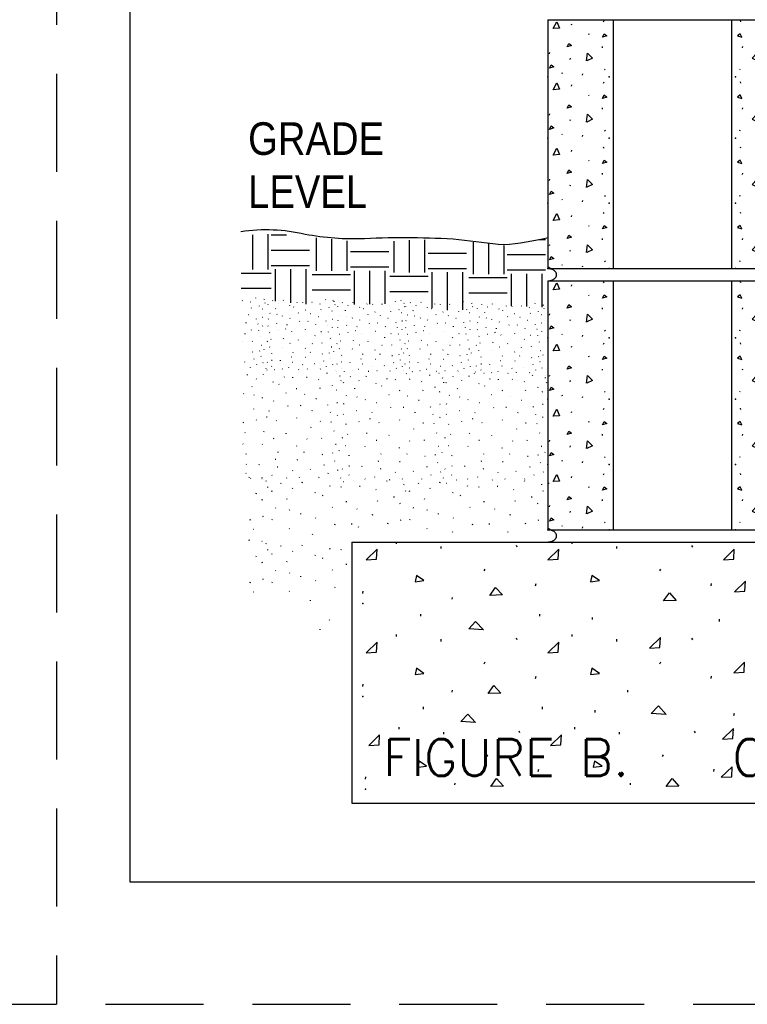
# Model space of a CAD drawing. Extents: x -4.7 to 12.3, y -5.1 to 5.9.
# Tile 13 of 24: x 3.7 to 5.6, y -5.1 to -2.6. Entities that reach past the tile are written whole.
import ezdxf
from ezdxf.enums import TextEntityAlignment as Align

# ---------------------------------------------------------------- set-up
doc = ezdxf.new("R2010")
doc.units = 0
doc.linetypes.add('HIDDEN', pattern=[0.375, 0.25, -0.125])
doc.layers.get('0').update_dxf_attribs({"linetype": 'CONTINUOUS'})
for name, color, linetype in [('29', 7, 'CONTINUOUS'), ('31', 7, 'CONTINUOUS'), ('32', 7, 'CONTINUOUS'), ('35', 7, 'CONTINUOUS'), ('50', 7, 'CONTINUOUS')]:
    doc.layers.add(name, color=color, linetype=linetype)
doc.styles.add('ROMANS', font='ROMANS')

# ---------------------------------------------------------------- blocks, each defined once
blk = doc.blocks.new('8CMU')
at = {"layer": '32', "linetype": 'CONTINUOUS'}
for p, q in [((0, 0.666667), (0, 0.03125)), ((0, 0.666667), (0.635417, 0.666667)), ((0.060199, 0.653298), (0.06159, 0.656419)), ((0.14241, 0.661275), (0.143801, 0.6644)), ((0.166667, 0.666667), (0.166667, 0.03125)), ((0.46875, 0.666667), (0.46875, 0.03125)), ((0.493007, 0.661275), (0.491616, 0.6644)), ((0.575217, 0.653298), (0.573827, 0.656419)), ((0.635417, 0.666667), (0.635417, 0.03125)), ((0.103563, 0.631099), (0.104949, 0.629017)), ((0.531854, 0.631099), (0.530467, 0.629017)), ((0.004008, 0.579411), (0.005395, 0.582536)), ((0.138629, 0.597822), (0.138977, 0.594701)), ((0.496788, 0.597822), (0.49644, 0.594701)), ((0.631409, 0.579411), (0.630022, 0.582536)), ((0.05673, 0.565189), (0.058121, 0.568314)), ((0.578686, 0.565189), (0.577296, 0.568314)), ((0.035516, 0.531743), (0.036902, 0.529661)), ((0.088297, 0.524954), (0.089688, 0.528076)), ((0.145039, 0.540572), (0.14643, 0.53849)), ((0.490378, 0.540572), (0.488987, 0.53849)), ((0.54712, 0.524954), (0.545729, 0.528076)), ((0.599901, 0.531743), (0.598514, 0.529661)), ((0.14241, 0.505025), (0.143801, 0.50815)), ((0.493007, 0.505025), (0.491616, 0.50815)), ((0.060199, 0.497048), (0.06159, 0.500169)), ((0.575217, 0.497048), (0.573827, 0.500169)), ((0.103563, 0.474849), (0.104949, 0.472767)), ((0.531854, 0.474849), (0.530467, 0.472767)), ((0.138629, 0.441572), (0.138977, 0.438451)), ((0.496788, 0.441572), (0.49644, 0.438451)), ((0.004008, 0.423161), (0.005395, 0.426286)), ((0.05673, 0.408939), (0.058121, 0.412064)), ((0.578686, 0.408939), (0.577296, 0.412064)), ((0.631409, 0.423161), (0.630022, 0.426286)), ((0.145039, 0.384322), (0.14643, 0.38224)), ((0.490378, 0.384322), (0.488987, 0.38224)), ((0.035516, 0.375493), (0.036902, 0.373411)), ((0.088297, 0.368704), (0.089688, 0.371826)), ((0.54712, 0.368704), (0.545729, 0.371826)), ((0.599901, 0.375493), (0.598514, 0.373411)), ((0.060199, 0.330382), (0.06159, 0.333503)), ((0.14241, 0.338358), (0.143801, 0.341483)), ((0.493007, 0.338358), (0.491616, 0.341483)), ((0.575217, 0.330382), (0.573827, 0.333503)), ((0.103563, 0.308182), (0.104949, 0.3061)), ((0.531854, 0.308182), (0.530467, 0.3061)), ((0.004008, 0.256495), (0.005395, 0.25962)), ((0.138629, 0.274905), (0.138977, 0.271784)), ((0.496788, 0.274905), (0.49644, 0.271784)), ((0.631409, 0.256495), (0.630022, 0.25962)), ((0.05673, 0.242272), (0.058121, 0.245397)), ((0.578686, 0.242272), (0.577296, 0.245397)), ((0.035516, 0.208827), (0.036902, 0.206745)), ((0.088297, 0.202038), (0.089688, 0.205159)), ((0.145039, 0.217655), (0.14643, 0.215573)), ((0.490378, 0.217655), (0.488987, 0.215573)), ((0.54712, 0.202038), (0.545729, 0.205159)), ((0.599901, 0.208827), (0.598514, 0.206745)), ((0.060199, 0.163715), (0.06159, 0.166836)), ((0.14241, 0.171691), (0.143801, 0.174816)), ((0.493007, 0.171691), (0.491616, 0.174816)), ((0.575217, 0.163715), (0.573827, 0.166836)), ((0.103563, 0.141516), (0.104949, 0.139434)), ((0.531854, 0.141516), (0.530467, 0.139434)), ((0.138629, 0.108238), (0.138977, 0.105117)), ((0.496788, 0.108238), (0.49644, 0.105117)), ((0.004008, 0.089828), (0.005395, 0.092953)), ((0.05673, 0.075605), (0.058121, 0.07873)), ((0.578686, 0.075605), (0.577296, 0.07873)), ((0.631409, 0.089828), (0.630022, 0.092953)), ((0.145039, 0.050988), (0.14643, 0.048906)), ((0.490378, 0.050988), (0.488987, 0.048906)), ((0, 0.036257), (0.007512, 0.03125)), ((0, 0.03125), (0.635417, 0.03125)), ((0.035516, 0.04216), (0.036902, 0.040078)), ((0.088297, 0.035371), (0.089688, 0.038492)), ((0.54712, 0.035371), (0.545729, 0.038492)), ((0.599901, 0.04216), (0.598514, 0.040078))]:
    blk.add_line(p, q, dxfattribs=at)
for points in [[(0.013371, 0.643935), (0.022738, 0.661622), (0.030023, 0.645322), (0.013719, 0.643935)], [(0.622046, 0.643935), (0.612678, 0.661622), (0.605393, 0.645322), (0.621698, 0.643935)], [(0.139984, 0.622079), (0.144145, 0.630751), (0.151082, 0.625548), (0.139984, 0.622079)], [(0.495432, 0.622079), (0.491272, 0.630751), (0.484335, 0.625548), (0.495432, 0.622079)], [(0.049863, 0.597283), (0.054023, 0.605954), (0.060961, 0.600751), (0.049863, 0.597283)], [(0.585553, 0.597283), (0.581393, 0.605954), (0.574456, 0.600751), (0.585553, 0.597283)], [(0.098934, 0.561603), (0.101684, 0.581427), (0.114105, 0.568599), (0.099258, 0.56172)], [(0.536483, 0.561603), (0.533733, 0.581427), (0.521311, 0.568599), (0.536159, 0.56172)], [(0.004699, 0.54299), (0.008863, 0.551661), (0.015801, 0.546458), (0.004699, 0.54299)], [(0.630717, 0.54299), (0.626553, 0.551661), (0.619616, 0.546458), (0.630717, 0.54299)], [(0.013371, 0.487685), (0.022738, 0.505372), (0.030023, 0.489072), (0.013719, 0.487685)], [(0.622046, 0.487685), (0.612678, 0.505372), (0.605393, 0.489072), (0.621698, 0.487685)], [(0.139984, 0.465829), (0.144145, 0.474501), (0.151082, 0.469298), (0.139984, 0.465829)], [(0.495432, 0.465829), (0.491272, 0.474501), (0.484335, 0.469298), (0.495432, 0.465829)], [(0.049863, 0.441033), (0.054023, 0.449704), (0.060961, 0.444501), (0.049863, 0.441033)], [(0.585553, 0.441033), (0.581393, 0.449704), (0.574456, 0.444501), (0.585553, 0.441033)], [(0.098934, 0.405353), (0.101684, 0.425177), (0.114105, 0.412349), (0.099258, 0.40547)], [(0.536483, 0.405353), (0.533733, 0.425177), (0.521311, 0.412349), (0.536159, 0.40547)], [(0.004699, 0.38674), (0.008863, 0.395411), (0.015801, 0.390208), (0.004699, 0.38674)], [(0.630717, 0.38674), (0.626553, 0.395411), (0.619616, 0.390208), (0.630717, 0.38674)], [(0.013371, 0.321018), (0.022738, 0.338706), (0.030023, 0.322405), (0.013719, 0.321018)], [(0.622046, 0.321018), (0.612678, 0.338706), (0.605393, 0.322405), (0.621698, 0.321018)], [(0.139984, 0.299163), (0.144145, 0.307835), (0.151082, 0.302632), (0.139984, 0.299163)], [(0.495432, 0.299163), (0.491272, 0.307835), (0.484335, 0.302632), (0.495432, 0.299163)], [(0.049863, 0.274366), (0.054023, 0.283038), (0.060961, 0.277835), (0.049863, 0.274366)], [(0.585553, 0.274366), (0.581393, 0.283038), (0.574456, 0.277835), (0.585553, 0.274366)], [(0.098934, 0.238686), (0.101684, 0.25851), (0.114105, 0.245682), (0.099258, 0.238803)], [(0.536483, 0.238686), (0.533733, 0.25851), (0.521311, 0.245682), (0.536159, 0.238803)], [(0.004699, 0.220073), (0.008863, 0.228745), (0.015801, 0.223542), (0.004699, 0.220073)], [(0.630717, 0.220073), (0.626553, 0.228745), (0.619616, 0.223542), (0.630717, 0.220073)], [(0.013371, 0.154352), (0.022738, 0.172039), (0.030023, 0.155738), (0.013719, 0.154352)], [(0.622046, 0.154352), (0.612678, 0.172039), (0.605393, 0.155738), (0.621698, 0.154352)], [(0.139984, 0.132496), (0.144145, 0.141168), (0.151082, 0.135965), (0.139984, 0.132496)], [(0.495432, 0.132496), (0.491272, 0.141168), (0.484335, 0.135965), (0.495432, 0.132496)], [(0.049863, 0.107699), (0.054023, 0.116371), (0.060961, 0.111168), (0.049863, 0.107699)], [(0.585553, 0.107699), (0.581393, 0.116371), (0.574456, 0.111168), (0.585553, 0.107699)], [(0.098934, 0.07202), (0.101684, 0.091844), (0.114105, 0.079016), (0.099258, 0.072137)], [(0.536483, 0.07202), (0.533733, 0.091844), (0.521311, 0.079016), (0.536159, 0.072137)], [(0.004699, 0.053406), (0.008863, 0.062078), (0.015801, 0.056875), (0.004699, 0.053406)], [(0.630717, 0.053406), (0.626553, 0.062078), (0.619616, 0.056875), (0.630717, 0.053406)]]:
    blk.add_lwpolyline(points, dxfattribs=at)
for points in [[(0.000001, 0, 0.023214), (0.003224, 0.000233, 0.02419), (0.00641, 0.000769, 0.024773), (0.009383, 0.001574, 0.027459), (0.012255, 0.002683, 0.02867), (0.014761, 0.00399, 0.033429), (0.017085, 0.005595, 0.035406), (0.01895, 0.007306, 0.042063), (0.020528, 0.00928, 0.044525), (0.021621, 0.011284, 0.050398), (0.022319, 0.013454, 0.051721), (0.022542, 0.015625, 0.051721), (0.022319, 0.017796, 0.050398), (0.021621, 0.019966, 0.044525), (0.020528, 0.02197, 0.042063), (0.01895, 0.023944, 0.035406), (0.017085, 0.025655, 0.033429), (0.014761, 0.02726, 0.02867), (0.012255, 0.028567, 0.027459), (0.009383, 0.029676, 0.024773), (0.00641, 0.030481, 0.02419), (0.003224, 0.031017, 0.023214), (0.000001, 0.03125)], [(0.635416, 0.03125, 0.023214), (0.632193, 0.031017, 0.02419), (0.629007, 0.030481, 0.024773), (0.626034, 0.029676, 0.027459), (0.623162, 0.028567, 0.02867), (0.620655, 0.02726, 0.033429), (0.618332, 0.025655, 0.035406), (0.616467, 0.023944, 0.042063), (0.614888, 0.02197, 0.044525), (0.613795, 0.019966, 0.050398), (0.613098, 0.017796, 0.051721), (0.612875, 0.015625, 0.051721), (0.613098, 0.013454, 0.050398), (0.613795, 0.011284, 0.044525), (0.614888, 0.00928, 0.042063), (0.616467, 0.007306, 0.035406), (0.618332, 0.005595, 0.033429), (0.620655, 0.00399, 0.02867), (0.623162, 0.002683, 0.027459), (0.626034, 0.001574, 0.024773), (0.629007, 0.000769, 0.02419), (0.632193, 0.000233, 0.023214), (0.635416, 0)]]:
    blk.add_lwpolyline(points, format="xyb", dxfattribs=at)
for p in [(0, 0.520833), (0.15625, 0.520833), (0.479167, 0.520833), (0.635417, 0.520833), (0, 0.364583), (0.15625, 0.364583), (0.479167, 0.364583), (0.635417, 0.364583), (0, 0.197917), (0.15625, 0.197917), (0.479167, 0.197917), (0.635417, 0.197917), (0, 0.03125), (0.15625, 0.03125), (0.479167, 0.03125), (0.635417, 0.03125)]:
    blk.add_point(p, dxfattribs=at)
blk = doc.blocks.new('STUCCO')
at = {"layer": '31', "linetype": 'CONTINUOUS'}
for p, q in [((0, 0.25), (0.00025, 0.249702)), ((0.212508, 0.245014), (0.212943, 0.246313)), ((0.016798, 0.227889), (0.017234, 0.229188)), ((0.031969, 0.241385), (0.032402, 0.242686)), ((0.052313, 0.232469), (0.051661, 0.233118)), ((0.068318, 0.242594), (0.068751, 0.243895)), ((0.09071, 0.225473), (0.091146, 0.226771)), ((0.115573, 0.236551), (0.116007, 0.237849)), ((0.134938, 0.235145), (0.135372, 0.236443)), ((0.167167, 0.23626), (0.165828, 0.235969)), ((0.194081, 0.230656), (0.19343, 0.231306)), ((0.241589, 0.238969), (0.242023, 0.24027)), ((0.244013, 0.228089), (0.244448, 0.229389)), ((0.042245, 0.214592), (0.042678, 0.215891)), ((0.103809, 0.22038), (0.103158, 0.22103)), ((0.120167, 0.200432), (0.119516, 0.201082)), ((0.144146, 0.21027), (0.142805, 0.209978)), ((0.196734, 0.210964), (0.197169, 0.212264)), ((0.224604, 0.217613), (0.225039, 0.218911)), ((0.235021, 0.207245), (0.233682, 0.206957)), ((0.017406, 0.179531), (0.01784, 0.180832)), ((0.023839, 0.199224), (0.023188, 0.199874)), ((0.047465, 0.195598), (0.046814, 0.196249)), ((0.065871, 0.189203), (0.066307, 0.190504)), ((0.091693, 0.182301), (0.091042, 0.182948)), ((0.161971, 0.19741), (0.16132, 0.198061)), ((0.188372, 0.187901), (0.187031, 0.187613)), ((0.236234, 0.178837), (0.234893, 0.178546)), ((0.016922, 0.156186), (0.016271, 0.156837)), ((0.046861, 0.164165), (0.04621, 0.164816)), ((0.081625, 0.159583), (0.082059, 0.160884)), ((0.124033, 0.171072), (0.124469, 0.17237)), ((0.153232, 0.172188), (0.151893, 0.171896)), ((0.179164, 0.160188), (0.179599, 0.161488)), ((0.214305, 0.172884), (0.21474, 0.174182)), ((0.220133, 0.156307), (0.219482, 0.156957)), ((0.022781, 0.134103), (0.021479, 0.133453)), ((0.052313, 0.139384), (0.051661, 0.140031)), ((0.076896, 0.146197), (0.075557, 0.145905)), ((0.097751, 0.137568), (0.0971, 0.138219)), ((0.144401, 0.143613), (0.14375, 0.144264)), ((0.198065, 0.136525), (0.196727, 0.136233)), ((0.22218, 0.134802), (0.222615, 0.136103)), ((0.235531, 0.149509), (0.235966, 0.150807)), ((0.069507, 0.113042), (0.069943, 0.114342)), ((0.176135, 0.122712), (0.17657, 0.12401)), ((0.228615, 0.113995), (0.227964, 0.114645)), ((0.014318, 0.102926), (0.013016, 0.102276)), ((0.026688, 0.110719), (0.026036, 0.11137)), ((0.092043, 0.097233), (0.090703, 0.096943)), ((0.119792, 0.108207), (0.120225, 0.109505)), ((0.167424, 0.095859), (0.166773, 0.09651)), ((0.20037, 0.097327), (0.200805, 0.098625)), ((0.02213, 0.08474), (0.021479, 0.085389)), ((0.066246, 0.083771), (0.065595, 0.084422)), ((0.101616, 0.065895), (0.102052, 0.067193)), ((0.143419, 0.079796), (0.143854, 0.081094)), ((0.160383, 0.065895), (0.160818, 0.067193)), ((0.233203, 0.083936), (0.231865, 0.083645)), ((0.240378, 0.069719), (0.240813, 0.07102)), ((0.029521, 0.062266), (0.029954, 0.063566)), ((0.096283, 0.050087), (0.094944, 0.049796)), ((0.145357, 0.048875), (0.144018, 0.048587)), ((0.202307, 0.060967), (0.200966, 0.060676)), ((0.225208, 0.064078), (0.225643, 0.065379)), ((0.23043, 0.046296), (0.229779, 0.046947)), ((0.014318, 0.032129), (0.013667, 0.03278)), ((0.030246, 0.039207), (0.028906, 0.038915)), ((0.0586, 0.038089), (0.059036, 0.039389)), ((0.10113, 0.032556), (0.099792, 0.032266)), ((0.134753, 0.024333), (0.134102, 0.024984)), ((0.175299, 0.026952), (0.174648, 0.027603)), ((0.206427, 0.036879), (0.206862, 0.038177)), ((0.236742, 0.02499), (0.237177, 0.02629)), ((0.010411, 0.011993), (0.00976, 0.012645)), ((0.029292, 0.01849), (0.028641, 0.019139)), ((0.039704, 0.006797), (0.039053, 0.007448)), ((0.065746, 0.009396), (0.065095, 0.010046)), ((0.08788, 0.013941), (0.087229, 0.014592)), ((0.12173, 0.008098), (0.120428, 0.007448)), ((0.150378, 0.009396), (0.149727, 0.010046)), ((0.19431, 0.009073), (0.194745, 0.010374)), ((0.215516, 0.018141), (0.215951, 0.019441)), ((0.249461, 0.000281), (0.25, 0))]:
    blk.add_line(p, q, dxfattribs=at)

msp = doc.modelspace()

# ---------------------------------------------------------------- linework, layer by layer
at = {"layer": '29', "linetype": 'CONTINUOUS'}
for p, q in [((4.549432, -3.941854), (4.549432, -4.608521)), ((4.549432, -3.941854), (6.216099, -3.941854)), ((4.549432, -4.608521), (6.216099, -4.608521))]:
    msp.add_line(p, q, dxfattribs=at)
at = {"layer": '31', "linetype": 'CONTINUOUS'}
for p, q in [((4.295858, -3.157438), (4.295858, -3.246135)), ((4.334921, -3.15609), (4.334921, -3.246135)), ((4.343964, -3.157561), (4.382861, -3.157561)), ((4.458766, -3.165158), (4.458766, -3.250022)), ((4.497828, -3.169066), (4.497828, -3.250022)), ((4.536891, -3.172975), (4.536891, -3.250022)), ((4.656852, -3.17397), (4.656852, -3.253909)), ((4.695914, -3.171178), (4.695914, -3.253909)), ((4.734977, -3.170784), (4.734977, -3.253909)), ((4.858822, -3.176573), (4.858822, -3.257796)), ((4.897884, -3.180582), (4.897884, -3.257796)), ((4.936947, -3.184591), (4.936947, -3.257796)), ((5.026941, -3.169221), (5.043646, -3.169221)), ((4.343964, -3.196624), (4.44162, -3.196624)), ((4.545934, -3.20051), (4.64359, -3.20051)), ((4.74402, -3.204397), (4.841676, -3.204397)), ((4.94599, -3.208284), (5.043646, -3.208284)), ((4.343964, -3.235686), (4.44162, -3.235686)), ((4.545934, -3.239573), (4.64359, -3.239573)), ((4.267074, -3.255217), (4.343964, -3.255217)), ((4.353729, -3.245452), (4.353729, -3.327396)), ((4.392792, -3.245452), (4.392792, -3.330949)), ((4.431854, -3.245452), (4.431854, -3.334503)), ((4.448277, -3.259104), (4.545934, -3.259104)), ((4.555699, -3.249339), (4.555699, -3.335583)), ((4.594762, -3.249339), (4.594762, -3.334605)), ((4.633824, -3.249339), (4.633824, -3.333629)), ((4.646363, -3.262991), (4.74402, -3.262991)), ((4.74402, -3.24346), (4.841676, -3.24346)), ((4.753785, -3.253225), (4.753785, -3.345042)), ((4.792848, -3.253225), (4.792848, -3.34978)), ((4.83191, -3.253225), (4.83191, -3.349197)), ((4.848333, -3.266878), (4.94599, -3.266878)), ((4.94599, -3.247346), (5.043646, -3.247346)), ((4.955755, -3.257112), (4.955755, -3.33898)), ((4.994818, -3.257112), (4.994818, -3.340609)), ((5.03388, -3.257112), (5.03388, -3.342238)), ((4.267074, -3.29428), (4.343964, -3.29428)), ((4.448277, -3.298167), (4.545934, -3.298167)), ((4.646363, -3.302053), (4.74402, -3.302053)), ((4.848333, -3.30594), (4.94599, -3.30594)), ((4.270523, -3.325729), (4.26952, -3.325948)), ((4.290708, -3.329932), (4.29022, -3.329445)), ((4.304529, -3.319164), (4.304855, -3.31819)), ((4.313602, -3.339715), (4.313927, -3.338741)), ((4.32634, -3.323698), (4.326665, -3.322723)), ((4.328158, -3.331858), (4.328484, -3.330883)), ((4.286427, -3.361999), (4.285422, -3.362215)), ((4.292699, -3.344702), (4.293025, -3.343727)), ((4.321414, -3.347491), (4.32041, -3.347707)), ((4.279521, -3.382784), (4.279848, -3.381809)), ((4.305876, -3.373262), (4.306203, -3.372288)), ((4.310247, -3.385694), (4.309759, -3.385207)), ((4.322324, -3.368797), (4.321318, -3.369016)), ((4.321797, -3.390793), (4.322122, -3.389819)), ((4.27725, -3.410891), (4.277576, -3.409917)), ((4.293697, -3.400531), (4.292693, -3.40075)), ((4.311783, -3.401823), (4.312109, -3.400848)), ((4.316609, -3.417428), (4.316121, -3.416941)), ((4.270716, -3.43103), (4.270228, -3.430542)), ((4.295426, -3.42993), (4.295751, -3.428956)), ((4.320051, -3.439973), (4.319047, -3.440191)), ((4.296879, -3.457199), (4.295872, -3.457418)), ((4.314055, -3.454866), (4.31438, -3.453891)), ((4.31797, -3.468203), (4.317482, -3.467715)), ((4.325431, -3.450635), (4.325758, -3.44966)), ((4.276622, -3.482711), (4.276134, -3.482223)), ((4.299969, -3.475266), (4.300294, -3.474292)), ((4.306785, -3.489319), (4.307111, -3.488344)), ((4.322704, -3.484182), (4.323031, -3.483207)), ((4.28296, -3.515803), (4.283449, -3.514342)), ((4.29088, -3.49612), (4.291207, -3.495145)), ((4.323855, -3.514444), (4.324344, -3.512983)), ((4.332243, -3.502714), (4.332648, -3.502924)), ((4.486069, -3.511724), (4.486559, -3.510263)), ((4.518785, -3.518525), (4.519273, -3.517061)), ((4.305849, -3.525837), (4.305116, -3.525105)), ((4.349047, -3.533708), (4.349536, -3.532247)), ((4.363784, -3.539436), (4.363051, -3.538704)), ((4.377017, -3.521243), (4.377507, -3.519783)), ((4.398802, -3.522827), (4.399292, -3.521366)), ((4.43506, -3.521572), (4.433552, -3.521897)), ((4.465336, -3.527876), (4.464604, -3.527145)), ((4.499676, -3.542548), (4.500164, -3.541087)), ((4.52151, -3.530764), (4.521999, -3.529302)), ((4.273816, -3.563237), (4.273083, -3.562507)), ((4.294521, -3.545948), (4.29501, -3.544487)), ((4.300397, -3.567316), (4.299664, -3.566585)), ((4.382185, -3.561878), (4.381452, -3.561147)), ((4.40916, -3.550811), (4.407652, -3.551139)), ((4.429214, -3.565277), (4.42848, -3.564546)), ((4.468322, -3.55003), (4.468811, -3.548568)), ((4.511396, -3.554212), (4.509888, -3.554538)), ((4.321104, -3.57451), (4.321592, -3.573048)), ((4.350152, -3.582276), (4.349419, -3.581546)), ((4.386534, -3.594909), (4.387022, -3.593448)), ((4.419383, -3.593654), (4.417875, -3.593979)), ((4.458914, -3.575974), (4.457408, -3.576299)), ((4.488089, -3.59287), (4.488577, -3.591409)), ((4.512759, -3.586173), (4.511253, -3.5865)), ((4.299715, -3.602678), (4.298983, -3.601947)), ((4.338824, -3.607831), (4.339313, -3.606368)), ((4.448557, -3.607151), (4.449046, -3.605689)), ((4.494645, -3.611518), (4.493913, -3.610788)), ((4.511967, -3.619167), (4.512457, -3.617706)), ((4.272624, -3.636499), (4.27116, -3.637228)), ((4.305849, -3.630557), (4.305116, -3.629827)), ((4.333505, -3.622893), (4.331997, -3.62322)), ((4.356967, -3.632599), (4.356234, -3.631868)), ((4.409449, -3.625798), (4.408716, -3.625068)), ((4.46982, -3.633775), (4.468313, -3.634102)), ((4.496948, -3.635712), (4.497436, -3.634249)), ((4.27702, -3.662803), (4.276286, -3.662073)), ((4.325191, -3.660193), (4.325681, -3.658729)), ((4.381763, -3.665632), (4.382253, -3.664171)), ((4.44515, -3.649313), (4.445639, -3.64785)), ((4.504186, -3.65912), (4.503454, -3.658389)), ((4.271892, -3.692033), (4.27116, -3.691301)), ((4.321526, -3.69312), (4.320793, -3.692389)), ((4.350546, -3.677977), (4.349038, -3.678303)), ((4.435348, -3.679521), (4.434616, -3.67879)), ((4.472411, -3.677872), (4.472901, -3.676411)), ((4.50935, -3.692936), (4.507842, -3.693264)), ((4.280208, -3.717314), (4.280698, -3.715852)), ((4.361315, -3.713233), (4.361803, -3.711772)), ((4.408344, -3.697594), (4.408833, -3.696132)), ((4.427428, -3.713233), (4.427918, -3.711772)), ((4.474591, -3.718776), (4.473085, -3.719103)), ((4.500357, -3.715275), (4.500846, -3.713813)), ((4.517421, -3.708931), (4.51791, -3.707467)), ((4.281023, -3.743257), (4.279517, -3.743585)), ((4.312924, -3.744514), (4.313413, -3.743052)), ((4.355316, -3.731017), (4.353809, -3.731344)), ((4.410523, -3.732378), (4.409016, -3.732704)), ((4.479228, -3.745875), (4.479717, -3.744413)), ((4.50623, -3.735281), (4.505499, -3.734549)), ((4.279949, -3.766564), (4.279216, -3.765832)), ((4.36077, -3.750738), (4.359262, -3.751065)), ((4.398592, -3.759987), (4.397859, -3.759257)), ((4.444207, -3.757043), (4.443475, -3.756311)), ((4.489451, -3.766956), (4.48994, -3.765493)), ((4.513332, -3.759251), (4.513822, -3.757788)), ((4.287566, -3.77753), (4.288219, -3.775582)), ((4.291667, -3.779716), (4.290934, -3.778986)), ((4.320151, -3.779427), (4.320526, -3.779875)), ((4.320961, -3.776794), (4.320229, -3.776063)), ((4.331188, -3.786598), (4.33184, -3.784647)), ((4.345861, -3.77168), (4.345129, -3.770947)), ((4.368102, -3.792346), (4.368754, -3.790397)), ((4.383945, -3.778254), (4.38248, -3.778986)), ((4.416171, -3.776794), (4.415437, -3.776063)), ((4.422628, -3.790534), (4.42328, -3.788585)), ((4.465596, -3.777155), (4.466085, -3.775694)), ((4.527641, -3.787048), (4.528247, -3.787365)), ((4.638913, -3.786906), (4.639565, -3.784958)), ((4.671496, -3.779427), (4.671871, -3.779875)), ((4.682534, -3.795974), (4.683186, -3.794023)), ((4.719447, -3.792346), (4.720099, -3.790397)), ((4.773973, -3.790534), (4.774625, -3.788585)), ((4.990258, -3.786906), (4.99091, -3.784958)), ((5.033879, -3.795974), (5.034531, -3.794023)), ((4.305708, -3.81863), (4.306361, -3.816681)), ((4.334822, -3.802918), (4.335474, -3.800967)), ((4.345348, -3.812592), (4.346, -3.810643)), ((4.39862, -3.805724), (4.397643, -3.804749)), ((4.456217, -3.816219), (4.45687, -3.814271)), ((4.49351, -3.7996), (4.494163, -3.797651)), ((4.522557, -3.801711), (4.52321, -3.799763)), ((4.570901, -3.800036), (4.568891, -3.800471)), ((4.61127, -3.808443), (4.610293, -3.807467)), ((4.686168, -3.812294), (4.68682, -3.810344)), ((4.696693, -3.812592), (4.697345, -3.810643)), ((4.749965, -3.805724), (4.748988, -3.804749)), ((4.807563, -3.816219), (4.808215, -3.814271)), ((4.844855, -3.7996), (4.845508, -3.797651)), ((4.873902, -3.801711), (4.874555, -3.799763)), ((4.922246, -3.800036), (4.920236, -3.800471)), ((4.962615, -3.808443), (4.961638, -3.807467)), ((5.037513, -3.812294), (5.038165, -3.810344)), ((4.321336, -3.834181), (4.319326, -3.834616)), ((4.383516, -3.832539), (4.384168, -3.830591)), ((4.475866, -3.823857), (4.474889, -3.822882)), ((4.536367, -3.839023), (4.534358, -3.83946)), ((4.61525, -3.837982), (4.615902, -3.836031)), ((4.657055, -3.828007), (4.657707, -3.826057)), ((4.672682, -3.843557), (4.670672, -3.843992)), ((4.734861, -3.832539), (4.735513, -3.830591)), ((4.827211, -3.823857), (4.826234, -3.822882)), ((4.887712, -3.839023), (4.885703, -3.83946)), ((4.966595, -3.837982), (4.967247, -3.836031)), ((5.0084, -3.828007), (5.009052, -3.826057)), ((5.024027, -3.843557), (5.022017, -3.843992)), ((4.355909, -3.855591), (4.354932, -3.854616)), ((4.39135, -3.86103), (4.390374, -3.860055)), ((4.41896, -3.870622), (4.419612, -3.868672)), ((4.500401, -3.853779), (4.499424, -3.852803)), ((4.563105, -3.858311), (4.562129, -3.857336)), ((4.707254, -3.855591), (4.706277, -3.854616)), ((4.742695, -3.86103), (4.741719, -3.860055)), ((4.770305, -3.870622), (4.770957, -3.868672)), ((4.851746, -3.853779), (4.85077, -3.852803)), ((4.914451, -3.858311), (4.913474, -3.857336)), ((4.290259, -3.885725), (4.290911, -3.883777)), ((4.323154, -3.876796), (4.321145, -3.877232)), ((4.346258, -3.885128), (4.34691, -3.883178)), ((4.45769, -3.880977), (4.456714, -3.880003)), ((4.602707, -3.872573), (4.600698, -3.873008)), ((4.641605, -3.895102), (4.642258, -3.893154)), ((4.6745, -3.886172), (4.672491, -3.886608)), ((4.697603, -3.885128), (4.698255, -3.883178)), ((4.809035, -3.880977), (4.808059, -3.880003)), ((4.954052, -3.872573), (4.952043, -3.873008)), ((4.992951, -3.895102), (4.993603, -3.893154)), ((5.025845, -3.886172), (5.023836, -3.886608)), ((4.298229, -3.909819), (4.298025, -3.909615)), ((4.390441, -3.908178), (4.389465, -3.907203)), ((4.449285, -3.922845), (4.449938, -3.920895)), ((4.506199, -3.89782), (4.506852, -3.895872)), ((4.549999, -3.896146), (4.547988, -3.896581)), ((4.566249, -3.904365), (4.566901, -3.902414)), ((4.741786, -3.908178), (4.74081, -3.907203)), ((4.806332, -3.916685), (4.806984, -3.914734)), ((4.857544, -3.89782), (4.858197, -3.895872)), ((4.901344, -3.896146), (4.899333, -3.896581)), ((4.947921, -3.916685), (4.948573, -3.914734)), ((4.287566, -3.937688), (4.288219, -3.93574)), ((4.320151, -3.939585), (4.320526, -3.940033)), ((4.331188, -3.946755), (4.33184, -3.944805)), ((4.663793, -3.94615), (4.663793, -3.941854)), ((5.111991, -3.94615), (5.111991, -3.941854)), ((4.334822, -3.963076), (4.335474, -3.961125)), ((4.345348, -3.97275), (4.346, -3.970801)), ((4.368102, -3.952504), (4.368754, -3.950555)), ((4.39862, -3.965882), (4.397643, -3.964906)), ((4.422628, -3.950691), (4.42328, -3.948742)), ((4.49351, -3.959758), (4.494163, -3.957809)), ((4.522557, -3.961868), (4.52321, -3.959921)), ((4.777699, -3.958806), (4.777699, -3.953077)), ((4.971251, -3.954764), (4.969564, -3.950712)), ((5.22573, -3.958806), (5.22573, -3.953077)), ((5.419283, -3.954764), (5.417428, -3.950712)), ((4.305708, -3.978788), (4.306361, -3.976839)), ((4.321336, -3.994339), (4.319326, -3.994773)), ((4.383516, -3.992697), (4.384168, -3.990749)), ((4.456217, -3.976376), (4.45687, -3.974428)), ((4.475866, -3.984014), (4.474889, -3.983039)), ((4.355909, -4.015749), (4.354932, -4.014773)), ((4.39135, -4.021188), (4.390374, -4.020212)), ((4.500401, -4.013936), (4.499424, -4.012961)), ((4.536367, -3.999181), (4.534358, -3.999617)), ((4.887387, -4.015514), (4.889751, -4.010952)), ((5.335751, -4.015514), (5.337616, -4.010952)), ((4.290259, -4.045883), (4.290911, -4.043935)), ((4.323154, -4.036953), (4.321145, -4.037389)), ((4.346258, -4.045285), (4.34691, -4.043336)), ((4.41896, -4.03078), (4.419612, -4.028829)), ((4.45769, -4.041134), (4.456714, -4.04016)), ((4.298229, -4.069977), (4.298025, -4.069772)), ((4.390441, -4.068336), (4.389465, -4.067361)), ((4.506199, -4.057978), (4.506852, -4.05603)), ((4.57722, -4.073389), (4.578574, -4.06765)), ((5.018335, -4.05365), (5.019522, -4.047743)), ((5.46671, -4.05365), (5.467376, -4.047743)), ((4.443583, -4.092379), (4.444236, -4.090428)), ((4.805543, -4.0879), (4.806053, -4.083348)), ((4.492831, -4.141658), (4.493483, -4.139707)), ((4.72522, -4.131434), (4.72522, -4.125694)), ((5.028803, -4.131434), (5.028803, -4.125694)), ((5.163626, -4.139871), (5.163626, -4.134309)), ((5.48797, -4.144767), (5.48797, -4.138861)), ((4.468207, -4.166298), (4.468859, -4.164348)), ((4.663793, -4.183069), (4.663793, -4.178007)), ((4.777699, -4.195725), (4.777699, -4.189996)), ((4.971251, -4.191684), (4.969564, -4.187632)), ((5.111991, -4.183069), (5.111991, -4.178007)), ((5.22573, -4.195725), (5.22573, -4.189996)), ((5.419283, -4.191684), (5.417428, -4.187632)), ((4.887387, -4.252434), (4.889751, -4.247871)), ((5.335751, -4.252434), (5.337616, -4.247871)), ((5.018335, -4.290569), (5.019522, -4.284663)), ((5.46671, -4.290569), (5.467376, -4.284663)), ((4.57722, -4.310309), (4.578574, -4.304569)), ((4.805543, -4.324819), (4.806053, -4.320267)), ((5.253908, -4.324819), (5.253908, -4.320267)), ((4.731984, -4.368352), (4.731984, -4.362612)), ((5.035568, -4.368352), (5.035568, -4.362612)), ((5.170391, -4.376789), (5.170391, -4.371227)), ((5.52425, -4.384768), (5.525604, -4.379029)), ((4.670557, -4.419987), (4.670557, -4.414924)), ((5.118755, -4.419987), (5.118755, -4.414924)), ((4.784464, -4.432643), (4.784464, -4.426914)), ((4.978016, -4.428602), (4.976328, -4.424549)), ((5.232495, -4.432643), (5.232495, -4.426914)), ((5.426047, -4.428602), (5.424193, -4.424549)), ((4.894151, -4.489352), (4.896516, -4.484789)), ((5.342516, -4.489352), (5.34438, -4.484789)), ((5.025099, -4.527487), (5.026286, -4.521581)), ((5.473474, -4.527487), (5.474141, -4.521581)), ((4.583984, -4.547227), (4.585339, -4.541487)), ((4.812307, -4.561737), (4.812818, -4.557185)), ((5.260672, -4.561737), (5.260672, -4.557185))]:
    msp.add_line(p, q, dxfattribs=at)
msp.add_lwpolyline([(4.26612, -3.148919, -0.093468), (4.430622, -3.155684, 0.055485), (4.581603, -3.166958, -0.029296), (4.822723, -3.169214, 0.01433), (4.937648, -3.182743, 0.037375), (5.05032, -3.164704, 0.037375)], format="xyb", dxfattribs=at)
for points in [[(4.612324, -3.985806), (4.613678, -3.960327), (4.585835, -3.987493)], [(5.07571, -3.985806), (5.077397, -3.960327), (5.049553, -3.987493)], [(5.524085, -3.985806), (5.525262, -3.960327), (5.497585, -3.987493)], [(4.710876, -4.043181), (4.733491, -4.040316), (4.714251, -4.027327)], [(5.158741, -4.043181), (5.181345, -4.040316), (5.162116, -4.027327)], [(5.55259, -4.067035), (5.553944, -4.041556), (5.5261, -4.068723)], [(4.901488, -4.078), (4.916176, -4.057583), (4.933895, -4.07699)], [(5.344866, -4.091952), (5.360053, -4.071535), (5.377272, -4.090941)], [(4.847647, -4.163499), (4.865199, -4.144436), (4.885283, -4.165863)], [(4.612324, -4.222725), (4.613678, -4.197246), (4.585835, -4.224413)], [(5.07571, -4.222725), (5.077397, -4.197246), (5.049553, -4.224413)], [(5.335605, -4.211098), (5.336783, -4.185618), (5.309105, -4.212785)], [(4.710876, -4.2801), (4.733491, -4.277236), (4.714251, -4.264246)], [(5.158741, -4.2801), (5.181345, -4.277236), (5.162116, -4.264246)], [(5.550379, -4.27393), (5.551733, -4.248451), (5.523889, -4.275617)], [(4.897001, -4.328871), (4.911689, -4.308454), (4.929408, -4.327861)], [(5.313495, -4.379487), (5.331724, -4.360424), (5.35113, -4.381852)], [(4.827486, -4.400415), (4.845038, -4.381353), (4.865121, -4.40278)], [(5.521874, -4.443365), (5.523051, -4.417885), (5.495374, -4.445052)], [(4.619089, -4.459643), (4.620443, -4.434164), (4.592599, -4.461331)], [(5.082474, -4.459643), (5.084161, -4.434164), (5.056318, -4.461331)], [(4.717641, -4.517018), (4.740255, -4.514154), (4.721016, -4.501164)], [(5.165505, -4.517018), (5.188109, -4.514154), (5.16888, -4.501164)], [(5.518767, -4.540872), (5.520121, -4.515393), (5.492277, -4.54256)], [(4.903766, -4.565789), (4.918453, -4.545372), (4.936172, -4.564779)], [(5.35163, -4.565789), (5.366818, -4.545372), (5.384036, -4.564779)]]:
    msp.add_lwpolyline(points, close=True, dxfattribs=at)
for p in [(4.57722, -4.099212), (4.57722, -4.336132), (4.583984, -4.573049)]:
    msp.add_point(p, dxfattribs=at)
at = {"layer": '35', "linetype": 'HIDDEN'}
msp.add_line((3.795643, 5.87803), (3.795643, -5.12197), dxfattribs=at)
at = {"layer": '35', "linetype": 'CONTINUOUS'}
for p, q in [((3.983143, 5.44053), (3.983143, -4.80947)), ((3.983143, -4.80947), (12.108143, -4.80947))]:
    msp.add_line(p, q, dxfattribs=at)
at = {"layer": '35', "linetype": 'HIDDEN'}
msp.add_lwpolyline([(-4.704357, -5.12197), (12.295643, -5.12197), (12.295643, 5.87803), (-4.704357, 5.87803)], close=True, dxfattribs=at)

# ---------------------------------------------------------------- block references
for name, p, xscale, yscale in [('8CMU', (5.049432, -3.275189), 0.999998, 0.999998), ('8CMU', (5.049432, -3.941854), 0.999998, 0.999998), ('STUCCO', (4.323163, -3.507612), 0.749999, 0.749999), ('STUCCO', (4.501178, -3.512299), 0.749999, 0.749999), ('STUCCO', (4.674508, -3.512299), 0.749999, 0.749999), ('STUCCO', (4.857208, -3.516987), 0.749999, 0.749999), ('STUCCO', (4.509335, -3.792052), 1.125, 1.125), ('STUCCO', (4.771673, -3.792052), 1.125, 1.125)]:
    msp.add_blockref(name, p, dxfattribs=dict(xscale=xscale, yscale=yscale))

# ---------------------------------------------------------------- texts
at = {"layer": '32', "color": 1, "linetype": 'CONTINUOUS', "width": 0.875}
for s, p in [('GRADE', (4.28481, -2.87041)), ('LEVEL', (4.28481, -3.005827))]:
    msp.add_text(s, height=0.083333, dxfattribs=at).set_placement(p, align=Align.TOP_LEFT)
at = {"layer": '50', "color": 1, "linetype": 'CONTINUOUS', "style": 'ROMANS'}
msp.add_text('FIGURE B.   ONE POSSIBLE DESIGN FOR A CRAWL-SPACE DEPRESSURIZATION SYSTEM', height=0.09375, dxfattribs=at).set_placement((4.629413, -4.445189), align=Align.TOP_LEFT)

doc.saveas('drawing.dxf')
